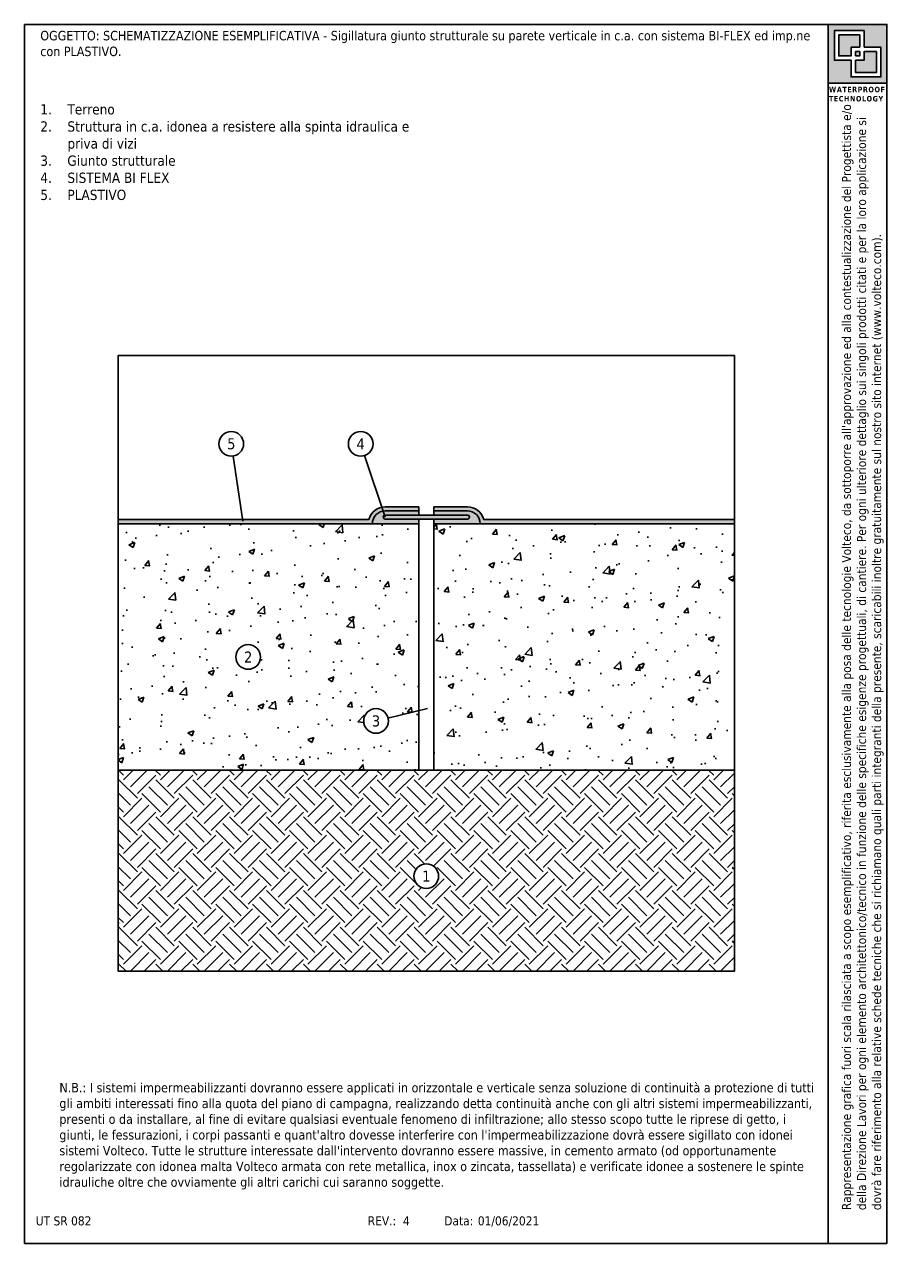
# Model space of a CAD drawing. Header units: millimetres. Extents: x 2571.2 to 2592.5, y 1762.7 to 1792.4.
import ezdxf
from ezdxf.enums import TextEntityAlignment as Align

# ---------------------------------------------------------------- set-up
doc = ezdxf.new("R2010")
doc.units = ezdxf.units.MM
doc.linetypes.add('CONTINUA', pattern=[0])
doc.layers.add('0.4', color=7, linetype='CONTINUA', lineweight=30)
doc.layers.add('contorno', color=6, linetype='Continuous', plot=False)
doc.layers.add('nascosto', color=7, linetype='Continuous', lineweight=25, plot=False)
doc.styles.add('tahoma', font='tahoma.ttf', dxfattribs={"height": 0.3})

msp = doc.modelspace()

# ---------------------------------------------------------------- hatches: boundary and pattern name
h = msp.add_hatch(color=146)
h.dxf.hatch_style = 1
h.paths.add_polyline_path([(2573.490818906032, 1780.327781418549), (2573.490818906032, 1780.227784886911), (2579.67833630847, 1780.227784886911, -0.3689239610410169), (2579.94185574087, 1780.53631463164), (2579.909739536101, 1780.63213097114, 0.2897789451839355), (2579.590644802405, 1780.327781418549)])
h.paths.add_polyline_path([(2579.990518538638, 1780.640159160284, 0.04933250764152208), (2579.909739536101, 1780.63213097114), (2579.94185574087, 1780.53631463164, -0.0391469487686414), (2579.990543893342, 1780.540159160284), (2580.810229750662, 1780.540159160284), (2580.810229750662, 1780.640159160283)])
h.paths.add_polyline_path([(2582.391044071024, 1780.327784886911, 0.344292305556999), (2581.990780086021, 1780.640159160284), (2581.171459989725, 1780.640159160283), (2581.171459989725, 1780.540159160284), (2581.990805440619, 1780.540159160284, -0.4143699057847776), (2582.303353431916, 1780.227784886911), (2588.490818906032, 1780.227784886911), (2588.490818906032, 1780.327784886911)])
h = msp.add_hatch(color=8)
h.dxf.hatch_style = 1
h.paths.add_polyline_path([(2579.67833630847, 1780.227784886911), (2580.810229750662, 1780.227784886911), (2580.810229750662, 1780.340159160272), (2579.990884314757, 1780.340159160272, -0.8504260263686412), (2579.974954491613, 1780.437566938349), (2579.94185574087, 1780.53631463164, 0.3689239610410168)])
edge = h.paths.add_edge_path()
edge.add_line((2581.171459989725, 1780.540159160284), (2581.171459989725, 1780.440159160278))
edge.add_line((2581.171459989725, 1780.440159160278), (2581.990805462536, 1780.440159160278))
edge.add_arc((2581.990844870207, 1780.390159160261), 0.05000001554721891, -89.95479988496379, 90.0451578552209, ccw=False)
edge.add_line((2581.990884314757, 1780.340159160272), (2581.171459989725, 1780.340159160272))
edge.add_line((2581.171459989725, 1780.340159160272), (2581.171459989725, 1780.227784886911))
edge.add_line((2581.171459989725, 1780.227784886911), (2582.303353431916, 1780.227784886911))
edge.add_arc((2581.990975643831, 1780.227781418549), 0.3123777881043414, 0.0006361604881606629, 90.03121837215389)
edge.add_line((2581.990805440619, 1780.540159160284), (2581.171459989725, 1780.540159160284))
edge = h.paths.add_edge_path()
edge.add_line((2580.810229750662, 1780.440159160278), (2580.810229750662, 1780.540159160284))
edge.add_line((2580.810229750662, 1780.540159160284), (2579.990543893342, 1780.540159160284))
edge.add_arc((2579.990714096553, 1780.227781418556), 0.3123777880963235, 90.03121837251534, 98.99845930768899)
edge.add_line((2579.94185574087, 1780.53631463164), (2579.974954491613, 1780.437566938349))
edge.add_arc((2579.990844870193, 1780.390159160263), 0.0500000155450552, 90.0451578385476, 108.53038183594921, ccw=False)
edge.add_line((2579.990805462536, 1780.440159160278), (2580.810229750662, 1780.440159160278))
h = msp.add_hatch()
h.set_pattern_fill('AR-CONC', color=256, scale=0.008)
h.set_pattern_definition([(49.99999999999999, (-405.1607240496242, 1271.430526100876), (1.457477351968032, -0.1275126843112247), [0.1524, -1.6764]), (355, (-405.1607240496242, 1271.430526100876), (-0.2819473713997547, 1.528454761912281), [0.12192, -1.34112467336]), (100.4514447, (-405.039267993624, 1271.419900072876), (1.175529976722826, 1.400942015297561), [0.1295200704, -1.4247219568]), (46.18420000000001, (-405.1607240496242, 1271.836926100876), (2.168632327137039, -0.3363386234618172), [0.2286, -2.5146]), (96.63555760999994, (-404.980004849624, 1271.808898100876), (1.899233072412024, 1.979408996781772), [0.19428018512, -2.13708486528]), (351.1841511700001, (-405.1607240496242, 1271.836926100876), (1.899233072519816, 1.979408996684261), [0.18287973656, -2.01167785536]), (21, (-404.9575240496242, 1271.735326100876), (1.21291513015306, -0.8181215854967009), [0.1524, -1.6764]), (326.0000000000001, (-404.9575240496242, 1271.735326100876), (0.4944162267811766, 1.473503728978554), [0.12192, -1.34112]), (71.45144499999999, (-404.856447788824, 1271.667149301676), (1.707331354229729, 0.655382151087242), [0.1295200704, -1.4247195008]), (37.50000000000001, (-405.1607240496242, 1271.430526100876), (0.02470882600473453, 0.6764403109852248), [0, -1.324864, 0, -1.36144, 0, -1.3462]), (7.499999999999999, (-405.1607240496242, 1271.430526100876), (0.534557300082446, 0.8014445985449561), [0, -0.7762239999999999, 0, -1.294384, 0, -0.5130800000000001]), (327.5, (-405.6138600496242, 1271.430526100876), (1.084724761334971, -0.04582995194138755), [0, -0.508, 0, -1.58496, 0, -2.10312]), (317.5, (-405.8170600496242, 1271.430526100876), (1.185033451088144, 0.2034119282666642), [0, -0.6604, 0, -1.052576, 0, -1.49352])])
h.paths.add_polyline_path([(2580.810229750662, 1780.227784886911), (2573.490818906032, 1780.227784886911), (2573.490818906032, 1774.227784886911), (2580.810229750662, 1774.227784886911), (2580.810229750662, 1775.673559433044), (2580.058144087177, 1775.493252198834, -0.05889342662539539), (2580.066410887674, 1775.423311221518, -1), (2579.466410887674, 1775.423311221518, -0.8887642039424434), (2580.058144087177, 1775.493252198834), (2580.810229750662, 1775.673559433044)])
h.paths.add_polyline_path([(2576.354025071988, 1776.982243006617, -1), (2576.954025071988, 1776.982243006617, -1)], flags=16)
h.paths.add_polyline_path([(2588.490818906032, 1780.227784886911), (2581.171459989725, 1780.227784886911), (2581.171459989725, 1774.227784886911), (2588.490818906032, 1774.227784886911)])
h.paths.add_polyline_path([(2576.483756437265, 1776.775527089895), (2576.824293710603, 1776.775527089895), (2576.824293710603, 1777.18895892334), (2576.483756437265, 1777.18895892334)], flags=8)
at = {"lineweight": -3}
h = msp.add_hatch(color=40, dxfattribs=at)
h.dxf.hatch_style = 1
h.paths.add_polyline_path([(2579.99080547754, 1780.440159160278, 1.000000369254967), (2579.990884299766, 1780.340159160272), (2581.990884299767, 1780.340159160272, 0.9999996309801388), (2581.990805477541, 1780.440159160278)])
h = msp.add_hatch()
h.set_pattern_fill('EARTH', color=8, scale=0.1, angle=135)
h.set_pattern_definition([(135, (3085.830714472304, -1155.819382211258), (-0.8980256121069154, 5.498820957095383e-17), [0.635, -0.635]), (135, (3085.662334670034, -1155.987762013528), (-0.8980256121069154, 5.498820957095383e-17), [0.635, -0.635]), (135, (3085.493954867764, -1156.156141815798), (-0.8980256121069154, 5.498820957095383e-17), [0.635, -0.635]), (225, (3085.381701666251, -1156.156141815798), (-5.498820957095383e-17, -0.8980256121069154), [0.635, -0.635]), (225, (3085.21332186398, -1155.987762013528), (-5.498820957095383e-17, -0.8980256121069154), [0.635, -0.635]), (225, (3085.04494206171, -1155.819382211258), (-5.498820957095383e-17, -0.8980256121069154), [0.635, -0.635])])
h.paths.add_polyline_path([(2573.490818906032, 1774.227784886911), (2573.490818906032, 1769.326363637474), (2588.490818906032, 1769.326363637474), (2588.490818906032, 1774.227784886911)])
h.paths.add_polyline_path([(2580.990818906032, 1771.942179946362, -1), (2580.990818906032, 1771.342179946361, -1)], flags=16)
h.paths.add_polyline_path([(2581.193998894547, 1771.473089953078), (2581.193998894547, 1771.811269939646), (2580.787638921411, 1771.811269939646), (2580.787638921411, 1771.473089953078)], flags=8)
at = {"layer": '0.4'}
h = msp.add_hatch(color=252, dxfattribs=at)
h.dxf.hatch_style = 1
h.paths.add_polyline_path([(2592.206009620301, 1792.391554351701), (2590.775628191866, 1792.391554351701), (2590.775628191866, 1790.961172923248), (2592.206009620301, 1790.961172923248)])
h.paths.add_polyline_path([(2590.924909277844, 1792.240398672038), (2591.64862254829, 1792.240398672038), (2591.64862254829, 1791.835644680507), (2592.05672853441, 1791.835644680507), (2592.05672853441, 1791.11232860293), (2591.333015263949, 1791.11232860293), (2591.333015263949, 1791.517082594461), (2590.924909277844, 1791.517082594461)], flags=16)
h.paths.add_polyline_path([(2591.031784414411, 1792.133523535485), (2591.541747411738, 1792.133523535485), (2591.541747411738, 1791.835644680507), (2591.333015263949, 1791.835644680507), (2591.333015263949, 1791.623957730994), (2591.031784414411, 1791.623957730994)], flags=0)
h.paths.add_polyline_path([(2591.439890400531, 1791.728769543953), (2591.541747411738, 1791.728769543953), (2591.541747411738, 1791.623957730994), (2591.439890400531, 1791.623957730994)], flags=0)
h.paths.add_polyline_path([(2591.439890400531, 1791.517082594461), (2591.64862254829, 1791.517082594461), (2591.64862254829, 1791.728769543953), (2591.949853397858, 1791.728769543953), (2591.949853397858, 1791.219203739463), (2591.439890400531, 1791.219203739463)], flags=0)
h.paths.add_polyline_path([(2591.541747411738, 1792.133523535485), (2591.031784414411, 1792.133523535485), (2591.031784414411, 1791.623957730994), (2591.333015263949, 1791.623957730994), (2591.333015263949, 1791.835644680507), (2591.541747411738, 1791.835644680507)], flags=0)
h.paths.add_polyline_path([(2591.541747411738, 1791.728769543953), (2591.439890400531, 1791.728769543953), (2591.439890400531, 1791.623957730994), (2591.541747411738, 1791.623957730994)], flags=0)
h.paths.add_polyline_path([(2591.949853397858, 1791.728769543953), (2591.64862254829, 1791.728769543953), (2591.64862254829, 1791.517082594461), (2591.439890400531, 1791.517082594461), (2591.439890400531, 1791.219203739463), (2591.949853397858, 1791.219203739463)], flags=0)
h = msp.add_hatch(color=252, dxfattribs=at)
h.dxf.hatch_style = 1
h.paths.add_polyline_path([(2591.541747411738, 1792.133523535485), (2591.031784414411, 1792.133523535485), (2591.031784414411, 1791.623957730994), (2591.333015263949, 1791.623957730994), (2591.333015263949, 1791.835644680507), (2591.541747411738, 1791.835644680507)])
h.paths.add_polyline_path([(2591.541747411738, 1791.728769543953), (2591.439890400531, 1791.728769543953), (2591.439890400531, 1791.623957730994), (2591.541747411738, 1791.623957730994)], flags=17)
h.paths.add_polyline_path([(2591.949853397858, 1791.728769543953), (2591.64862254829, 1791.728769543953), (2591.64862254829, 1791.517082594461), (2591.439890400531, 1791.517082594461), (2591.439890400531, 1791.219203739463), (2591.949853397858, 1791.219203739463)])

# ---------------------------------------------------------------- linework, layer by layer
at = {"color": 7}
for p, q in [((2576.287446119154, 1781.876600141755), (2576.527947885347, 1780.288373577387)), ((2579.488532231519, 1781.888772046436), (2579.990844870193, 1780.390159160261))]:
    msp.add_line(p, q, dxfattribs=at)
at = {"lineweight": -3}
for p, q in [((2579.990884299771, 1780.540159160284), (2580.810229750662, 1780.540159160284)), ((2579.990908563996, 1780.640159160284), (2580.810229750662, 1780.640159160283)), ((2581.171459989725, 1780.640159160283), (2581.990781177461, 1780.640159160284)), ((2581.171459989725, 1780.540159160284), (2581.990805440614, 1780.540159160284)), ((2579.590644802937, 1780.327781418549), (2573.490818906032, 1780.327781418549)), ((2579.990884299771, 1780.440159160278), (2581.990805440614, 1780.440159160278)), ((2582.391044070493, 1780.327784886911), (2588.490818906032, 1780.327784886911))]:
    msp.add_line(p, q, dxfattribs=at)
for p, q in [((2580.810229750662, 1780.540159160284), (2580.810229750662, 1780.640159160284)), ((2580.810229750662, 1780.540159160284), (2580.810229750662, 1780.440159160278)), ((2581.171459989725, 1780.540159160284), (2581.171459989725, 1780.640159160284)), ((2581.171459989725, 1780.540159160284), (2581.171459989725, 1780.440159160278)), ((2580.810229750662, 1780.227784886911), (2573.490818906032, 1780.227784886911)), ((2579.990805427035, 1780.340159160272), (2581.990832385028, 1780.340159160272)), ((2580.810229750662, 1774.227784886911), (2580.810229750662, 1780.227784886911)), ((2581.171459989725, 1780.227784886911), (2581.171459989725, 1780.340159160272)), ((2588.490818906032, 1780.227784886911), (2581.171459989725, 1780.227784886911)), ((2581.171459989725, 1774.227784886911), (2581.171459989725, 1780.227784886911)), ((2580.058144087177, 1775.493252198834), (2581.022739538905, 1775.724507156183)), ((2588.490818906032, 1774.227784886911), (2573.490818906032, 1774.227784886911))]:
    msp.add_line(p, q)
msp.add_lwpolyline([(2580.810229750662, 1780.227784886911), (2580.810229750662, 1780.340159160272)])
at = {"color": 7}
for centre in [(2576.242529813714, 1782.173218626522), (2576.242529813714, 1782.173218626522), (2576.242529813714, 1782.173218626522), (2576.242529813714, 1782.173218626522), (2579.393189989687, 1782.173218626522), (2579.393189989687, 1782.173218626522), (2579.393189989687, 1782.173218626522), (2579.393189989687, 1782.173218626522), (2576.654025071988, 1776.982243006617), (2576.654025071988, 1776.982243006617), (2576.654025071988, 1776.982243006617), (2576.654025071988, 1776.982243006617), (2579.766410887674, 1775.423311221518), (2579.766410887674, 1775.423311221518), (2579.766410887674, 1775.423311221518), (2579.766410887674, 1775.423311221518), (2580.990818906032, 1771.642179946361), (2580.990818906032, 1771.642179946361), (2580.990818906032, 1771.642179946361), (2580.990818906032, 1771.642179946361)]:
    msp.add_circle(centre, 0.3, dxfattribs=at)
at = {"lineweight": -3}
for centre, radius, start, end in [((2579.990714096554, 1780.227781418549), 0.4123777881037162, 89.97298068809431, 165.9660915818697), ((2579.990714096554, 1780.227781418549), 0.3123777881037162, 89.97601372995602, 180), ((2581.990975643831, 1780.227781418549), 0.4123777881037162, 14.03440513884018, 90.02701916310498), ((2581.990975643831, 1780.227781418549), 0.3123777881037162, 0, 90.02398626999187)]:
    msp.add_arc(centre, radius, start, end, dxfattribs=at)
for centre, start, end in [((2579.990844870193, 1780.390159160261), 89.95481704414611, 269.9548170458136), ((2581.990844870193, 1780.390159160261), 270.0451829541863, 90.04518295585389)]:
    msp.add_arc(centre, 0.05000001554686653, start, end)
at = {"layer": 'contorno', "color": 3}
msp.add_line((2590.775628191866, 1790.961172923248), (2590.775628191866, 1762.6915543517), dxfattribs=at)
for points in [[(2590.775628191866, 1792.391554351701), (2592.206009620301, 1792.391554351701), (2592.206009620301, 1790.961172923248), (2590.775628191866, 1790.961172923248)], [(2573.490818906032, 1784.326363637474), (2588.490818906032, 1784.326363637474), (2588.490818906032, 1769.326363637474), (2573.490818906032, 1769.326363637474)], [(2573.490818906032, 1769.326363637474), (2573.490818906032, 1784.326363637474), (2588.490818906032, 1784.326363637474), (2588.490818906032, 1769.326363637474)]]:
    msp.add_lwpolyline(points, close=True, dxfattribs=at)
at = {"layer": 'contorno', "color": 3, "linetype": 'CONTINUA'}
for points in [[(2591.64862254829, 1791.835644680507), (2592.05672853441, 1791.835644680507), (2592.05672853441, 1791.11232860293), (2591.333015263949, 1791.11232860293), (2591.333015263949, 1791.517082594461), (2590.924909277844, 1791.517082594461), (2590.924909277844, 1792.240398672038), (2591.64862254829, 1792.240398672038)], [(2591.541747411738, 1791.835644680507), (2591.541747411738, 1792.133523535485), (2591.031784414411, 1792.133523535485), (2591.031784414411, 1791.623957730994), (2591.333015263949, 1791.623957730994), (2591.333015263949, 1791.835644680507)], [(2591.439890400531, 1791.623957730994), (2591.439890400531, 1791.728769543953), (2591.541747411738, 1791.728769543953), (2591.541747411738, 1791.623957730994)], [(2591.439890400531, 1791.517082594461), (2591.64862254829, 1791.517082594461), (2591.64862254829, 1791.728769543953), (2591.949853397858, 1791.728769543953), (2591.949853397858, 1791.219203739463), (2591.439890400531, 1791.219203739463)]]:
    msp.add_lwpolyline(points, close=True, dxfattribs=at)
at = {"layer": 'nascosto', "color": 3, "linetype": 'CONTINUA', "lineweight": 30}
for p, q in [((2571.206009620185, 1792.391554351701), (2571.206009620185, 1762.6915543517)), ((2592.206009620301, 1792.391554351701), (2571.206009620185, 1792.391554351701)), ((2592.206009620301, 1762.6915543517), (2592.206009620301, 1792.391554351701)), ((2571.206009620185, 1762.6915543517), (2592.206009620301, 1762.6915543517))]:
    msp.add_line(p, q, dxfattribs=at)

# ---------------------------------------------------------------- texts
at = {"color": 7, "style": 'tahoma'}
for s, p in [('5', (2576.24252981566, 1782.173218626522)), ('4', (2579.393189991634, 1782.173218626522)), ('2', (2576.654025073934, 1776.982243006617)), ('3', (2579.76641088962, 1775.423311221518)), ('1', (2580.990818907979, 1771.642179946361))]:
    msp.add_text(s, height=0.27, dxfattribs=at).set_placement(p, align=Align.MIDDLE)
at = {"style": 'tahoma'}
for s, p in [('UT SR 082', (2571.483386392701, 1763.356040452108)), ('REV.:', (2579.56429589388, 1763.356040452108)), (' 4', (2580.339889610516, 1763.356040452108)), ('Data:', (2581.427529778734, 1763.356040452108)), ('01/06/2021', (2582.244736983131, 1763.356040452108))]:
    msp.add_text(s, height=0.22, rotation=0.001668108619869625, dxfattribs=at).set_placement(p, align=Align.TOP_LEFT)
at = {"insert": (2571.592956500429, 1792.2328714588), "char_height": 0.23, "attachment_point": 1, "style": 'tahoma'}
msp.add_mtext_dynamic_manual_height_columns('OGGETTO: SCHEMATIZZAZIONE ESEMPLIFICATIVA - Sigillatura giunto strutturale su parete verticale in c.a. con sistema BI-FLEX ed imp.ne con PLASTIVO.{\\H1.29051x; }', width=18.82810512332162, gutter_width=0, heights=[2.720990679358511], dxfattribs=at)
at = {"color": 252, "insert": (2590.793979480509, 1790.871866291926), "char_height": 0.1340894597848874, "attachment_point": 1, "style": 'tahoma'}
msp.add_mtext_dynamic_manual_height_columns('{\\fTahoma|b1|i0|c0|p34;\\T1.1;WATERPROOF TECHNOLOGY}', width=1.636872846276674, gutter_width=12.5, heights=[0], dxfattribs=at)
note = msp.add_mtext_static_columns([''] * 2, width=9.339465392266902, gutter_width=0.3885393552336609, height=2.603958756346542, dxfattribs=dict(insert=(2571.592956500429, 1790.447519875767), char_height=0.22, attachment_point=1, style='tahoma'))
for column, words in zip([note] + note.columns.linked_columns, ['\\pi-0.66,l0.66,t0.66;{\\H1.1364x;1.^ITerreno\\P2.^IStruttura in c.a. idonea a resistere alla spinta idraulica e priva di vizi\\P}', '\\pi-0.66,l0.66,t0.66;{\\H1.13637x;3.^IGiunto strutturale\\P4.^ISISTEMA BI FLEX\\P5.^IPLASTIVO\\P}']):
    column.text = words
at = {"insert": (2591.11009072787, 1763.506178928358), "char_height": 0.22, "attachment_point": 1, "rotation": 90, "style": 'tahoma'}
msp.add_mtext_dynamic_manual_height_columns("Rappresentazione grafica fuori scala rilasciata a scopo esemplificativo, riferita esclusivamente alla posa delle tecnologie Volteco, da sottoporre all'approvazione ed alla contestualizzazione del Progettista e/o della Direzione Lavori per ogni elemento architettonico/tecnico in funzione delle specifiche esigenze progettuali, di cantiere. Per ogni ulteriore dettaglio sui singoli prodotti citati e per la loro applicazione si dovrà fare riferimento alla relative schede tecniche che si richiamano quali parti integranti della presente, scaricabili inoltre gratuitamente sul nostro sito internet (www.volteco.com).", width=26.92329820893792, gutter_width=0, heights=[3.544565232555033], dxfattribs=at)
at = {"insert": (2572.058096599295, 1766.605937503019), "char_height": 0.23, "width": 18.51096072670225, "attachment_point": 1, "style": 'tahoma'}
msp.add_mtext("N.B.: I sistemi impermeabilizzanti dovranno essere applicati in orizzontale e verticale senza soluzione di continuità a protezione di tutti gli ambiti interessati fino alla quota del piano di campagna, realizzando detta continuità anche con gli altri sistemi impermeabilizzanti, presenti o da installare, al fine di evitare qualsiasi eventuale fenomeno di infiltrazione; allo stesso scopo tutte le riprese di getto, i giunti, le fessurazioni, i corpi passanti e quant'altro dovesse interferire con l'impermeabilizzazione dovrà essere sigillato con idonei sistemi Volteco. Tutte le strutture interessate dall'intervento dovranno essere massive, in cemento armato (od opportunamente regolarizzate con idonea malta Volteco armata con rete metallica, inox o zincata, tassellata) e verificate idonee a sostenere le spinte idrauliche oltre che ovviamente gli altri carichi cui saranno soggette.", dxfattribs=at)

doc.saveas('drawing.dxf')
